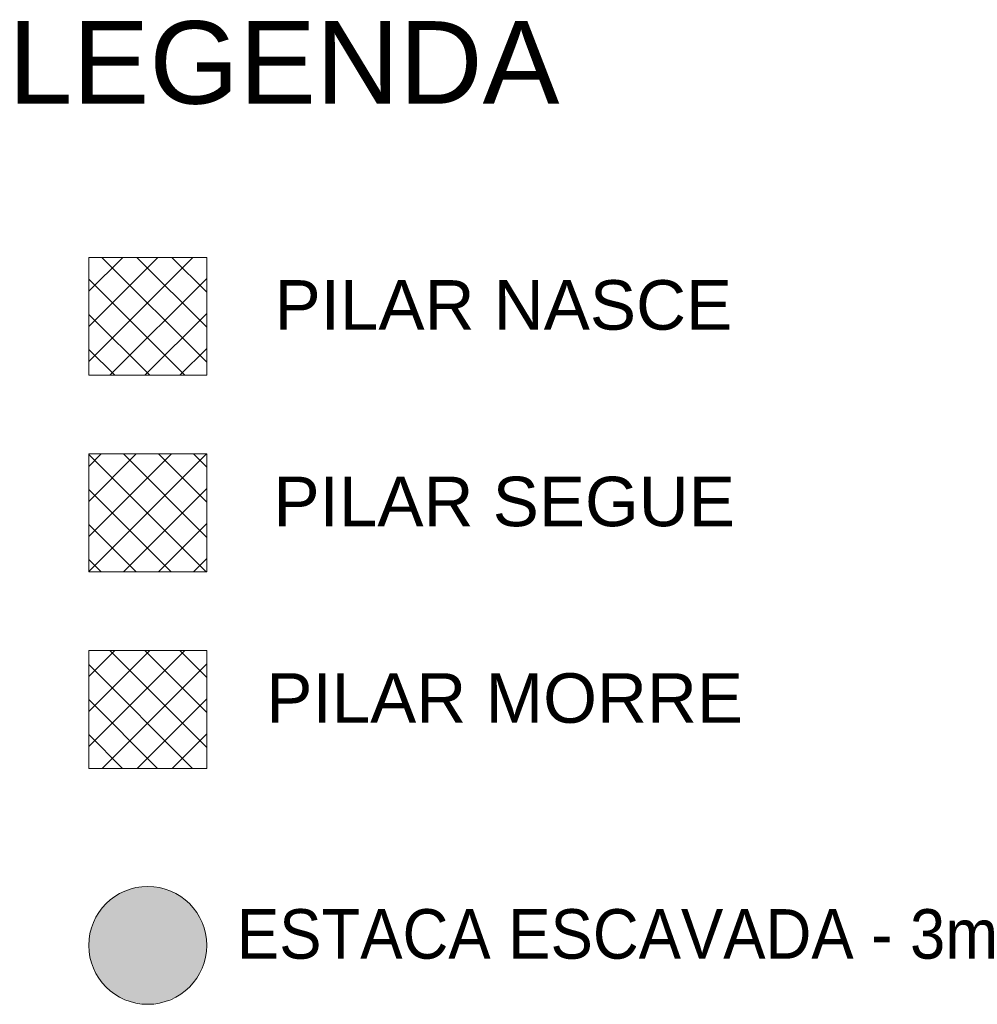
# Model space of a CAD drawing. Header units: centimetres. Extents: x -286 to 6967, y -466 to 803.
# Tile 29 of 73: x 3372 to 3615, y 552 to 803. Entities that reach past the tile are written whole.
import ezdxf

# ---------------------------------------------------------------- set-up
doc = ezdxf.new("R2010")
doc.units = ezdxf.units.CM
for name, color, linetype, lineweight in [('A-DETL-GENF', 7, 'Continuous', 18), ('A-DETL-THIN', 7, 'Continuous', 18), ('G-ANNO-TEXT', 7, 'Continuous', 9)]:
    doc.layers.add(name, color=color, linetype=linetype, lineweight=lineweight)
doc.styles.add('Arial_B_1', font='arial.ttf', dxfattribs={"height": 12.6})
doc.styles.add('Arial_B_2', font='arial.ttf', dxfattribs={"height": 21})
pattern_1 = [(45, (2308.1977, 0), (-4.454773, 4.454773), []), (135, (2308.1977, 0), (-4.454773, -4.454773), [])]

msp = doc.modelspace()

# ---------------------------------------------------------------- hatches: boundary and pattern name
at = {"layer": 'A-DETL-GENF', "true_color": 0xff0000}
h = msp.add_hatch(dxfattribs=at)
h.set_pattern_fill('FP_2', color=1, style=0, pattern_type=2)
h.set_pattern_definition(pattern_1)
h.paths.add_polyline_path([(3419.184, 712.146), (3419.184, 742.146), (3389.184, 742.146), (3389.184, 712.146)])
at = {"layer": 'A-DETL-GENF', "true_color": 0x008000}
h = msp.add_hatch(dxfattribs=at)
h.set_pattern_fill('FP_2', color=96, style=0, pattern_type=2)
h.set_pattern_definition(pattern_1)
h.paths.add_polyline_path([(3419.184, 662.146), (3419.184, 692.146), (3389.184, 692.146), (3389.184, 662.146)])
at = {"layer": 'A-DETL-GENF', "true_color": 0x0000ff}
h = msp.add_hatch(dxfattribs=at)
h.set_pattern_fill('FP_2', color=5, style=0, pattern_type=2)
h.set_pattern_definition(pattern_1)
h.paths.add_polyline_path([(3419.184, 612.146), (3419.184, 642.146), (3389.184, 642.146), (3389.184, 612.146)])
at = {"layer": 'A-DETL-GENF', "true_color": 0xff8000}
msp.add_hatch(color=30, dxfattribs=at).paths.add_polyline_path([(3404.184, 552.146), (3408.066, 552.657), (3411.684, 554.156), (3414.79, 556.539), (3417.174, 559.646), (3418.673, 563.264), (3419.184, 567.146), (3418.673, 571.028), (3417.174, 574.646), (3414.79, 577.753), (3411.684, 580.136), (3408.066, 581.635), (3404.184, 582.146), (3400.301, 581.635), (3396.684, 580.136), (3393.577, 577.753), (3391.193, 574.646), (3389.695, 571.028), (3389.184, 567.146), (3389.695, 563.264), (3391.193, 559.646), (3393.577, 556.539), (3396.684, 554.156), (3400.301, 552.657)])

# ---------------------------------------------------------------- linework, layer by layer
at = {"layer": 'A-DETL-THIN'}
for p, q in [((3419.184, 742.146), (3389.184, 742.146)), ((3389.184, 742.146), (3389.184, 712.146)), ((3419.184, 712.146), (3419.184, 742.146)), ((3389.184, 712.146), (3419.184, 712.146)), ((3419.184, 692.146), (3389.184, 692.146)), ((3389.184, 692.146), (3389.184, 662.146)), ((3419.184, 662.146), (3419.184, 692.146)), ((3389.184, 662.146), (3419.184, 662.146)), ((3419.184, 642.146), (3389.184, 642.146)), ((3389.184, 642.146), (3389.184, 612.146)), ((3419.184, 612.146), (3419.184, 642.146)), ((3389.184, 612.146), (3419.184, 612.146))]:
    msp.add_line(p, q, dxfattribs=at)
for start, end in [(0, 180), (180, 360)]:
    msp.add_arc((3404.184, 567.146), 15, start, end, dxfattribs=at)

# ---------------------------------------------------------------- texts
at = {"layer": 'G-ANNO-TEXT', "insert": (3368.713, 802.237), "char_height": 21, "width": 174.07842, "attachment_point": 1, "style": 'Arial_B_2', "bg_fill": 3, "box_fill_scale": 1.25, "bg_fill_color": 256, "bg_fill_true_color": 13158600, "bg_fill_transparency": 0}
msp.add_mtext('LEGENDA', dxfattribs=at)
at = {"layer": 'G-ANNO-TEXT', "color": 18, "true_color": 0x010000, "char_height": 12.6, "attachment_point": 1, "style": 'Arial_B_1', "bg_fill": 3, "box_fill_scale": 1.25, "bg_fill_color": 256, "bg_fill_true_color": 13158600, "bg_fill_transparency": 0}
for s, insert, width in [('PILAR NASCE', (3436.435, 736.354), 145.45818), ('PILAR SEGUE', (3436.162, 686.354), 146.1316), ('PILAR MORRE', (3434.335, 636.354), 150.50881), ('ESTACA ESCAVADA - 3m', (3426.734, 576.354), 264.65308)]:
    msp.add_mtext(s, dxfattribs=dict(at, insert=insert, width=width))

doc.saveas('drawing.dxf')
